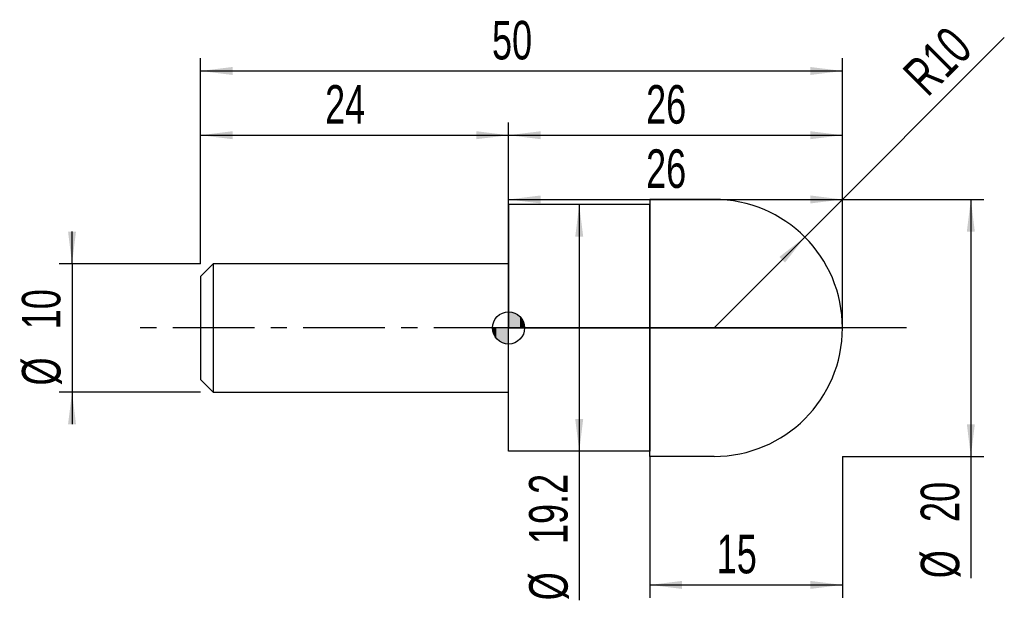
# Model space of a CAD drawing. Extents: x -14.1 to 62.6, y -21.2 to 24.
import ezdxf
from ezdxf.enums import TextEntityAlignment as Align

# ---------------------------------------------------------------- set-up
doc = ezdxf.new("R2010")
doc.units = 0
doc.linetypes.add('CENTER', pattern=[10.16, 6.35, -1.27, 1.27, -1.27])
doc.layers.get('0').update_dxf_attribs({"linetype": 'CONTINUOUS'})
for name, color, linetype in [('1', 4, 'CONTINUOUS'), ('2', 7, 'CONTINUOUS'), ('4', 2, 'CENTER'), ('CUT', 1, 'CONTINUOUS'), ('NOCUT', 7, 'CONTINUOUS'), ('SK1', 4, 'CONTINUOUS'), ('SK2', 7, 'CONTINUOUS'), ('SK4', 2, 'CENTER')]:
    doc.layers.add(name, color=color, linetype=linetype)
doc.dimstyles.new('SLDDIMSTYLE0', dxfattribs={"dimtxt": 3, "dimasz": 2.5, "dimexe": 0, "dimexo": 0.0625, "dimgap": 0.75, "dimtad": 1, "dimrnd": 1e-09, "dimzin": 12, "dimsah": 1, "dimcen": 0.09, "dimazin": 3, "dimtfac": 1, "dimtofl": 0, "dimtmove": 0, "dimatfit": 3})
doc.dimstyles.new('SLDDIMSTYLE1', dxfattribs={"dimtxt": 3, "dimasz": 2.5, "dimexe": 0, "dimexo": 0.0625, "dimgap": 0.75, "dimtad": 1, "dimrnd": 1e-09, "dimzin": 12, "dimsah": 1, "dimcen": 0, "dimazin": 3, "dimtfac": 1, "dimtofl": 0, "dimtmove": 0, "dimatfit": 3})
doc.dimstyles.new('SLDDIMSTYLE2', dxfattribs={"dimtxt": 3, "dimasz": 2.5, "dimexe": 0, "dimexo": 0.0625, "dimgap": 0.75, "dimtad": 1, "dimrnd": 1e-09, "dimzin": 12, "dimsah": 1, "dimcen": 0.09, "dimazin": 3, "dimtfac": 1, "dimtmove": 0, "dimatfit": 3})

# ---------------------------------------------------------------- blocks, each defined once
blk = doc.blocks.new('_D')
at = {"layer": '2'}
for p, q in [((35, -10), (35, -21)), ((50, -10), (50, -21)), ((35, -20), (50, -20))]:
    blk.add_line(p, q, dxfattribs=at)
for points in [[(35, -20), (37.5, -20.31), (37.5, -19.69)], [(50, -20), (47.5, -19.69), (47.5, -20.31)]]:
    blk.add_solid(points, dxfattribs=at)
at = {"layer": '2', "width": 0.7}
blk.add_text('15', height=3, dxfattribs=at).set_placement((40.208, -20), align=Align.BOTTOM_LEFT)
blk = doc.blocks.new('_D_1')
at = {"layer": '2'}
for p, q in [((50, 10), (61, 10)), ((60, 10), (60, -10)), ((50, -10), (61, -10)), ((60, -10), (60, -19.479))]:
    blk.add_line(p, q, dxfattribs=at)
for points in [[(60, 10), (59.69, 7.5), (60.31, 7.5)], [(60, -10), (60.31, -7.5), (59.69, -7.5)]]:
    blk.add_solid(points, dxfattribs=at)
at = {"layer": '2', "width": 0.7}
for s, p in [('20', (59.992, -15.105)), ('%%c', (60, -19.479))]:
    blk.add_text(s, height=3, rotation=90, dxfattribs=at).set_placement(p, align=Align.BOTTOM_LEFT)
blk = doc.blocks.new('_D_2')
at = {"layer": '2'}
for p, q in [((24, 9.6), (24, 11)), ((50, 9.6), (50, 11)), ((24, 10), (50, 10))]:
    blk.add_line(p, q, dxfattribs=at)
for points in [[(24, 10), (26.5, 9.69), (26.5, 10.31)], [(50, 10), (47.5, 10.31), (47.5, 9.69)]]:
    blk.add_solid(points, dxfattribs=at)
at = {"layer": '2', "width": 0.7}
blk.add_text('26', height=3, dxfattribs=at).set_placement((34.708, 10), align=Align.BOTTOM_LEFT)
blk = doc.blocks.new('_D_3')
at = {"layer": '2'}
for p, q in [((35, 9.6), (28.5, 9.6)), ((29.5, 9.6), (29.5, -9.6)), ((35, -9.6), (28.5, -9.6)), ((29.5, -9.6), (29.5, -21.197))]:
    blk.add_line(p, q, dxfattribs=at)
for points in [[(29.5, 9.6), (29.19, 7.1), (29.81, 7.1)], [(29.5, -9.6), (29.81, -7.1), (29.19, -7.1)]]:
    blk.add_solid(points, dxfattribs=at)
at = {"layer": '2', "width": 0.7}
for s, p in [('19.2', (29.492, -16.823)), ('%%c', (29.5, -21.197))]:
    blk.add_text(s, height=3, rotation=90, dxfattribs=at).set_placement(p, align=Align.BOTTOM_LEFT)
blk = doc.blocks.new('_D_4')
at = {"layer": '2'}
for q in [(62.606, 22.606), (40, 0)]:
    blk.add_line((47.071, 7.071), q, dxfattribs=at)
blk.add_solid([(47.071, 7.071), (45.084, 5.523), (45.523, 5.084)], dxfattribs=at)
at = {"layer": '2', "width": 0.7}
blk.add_text('R10', height=3, rotation=45, dxfattribs=at).set_placement((57.267, 17.256), align=Align.BOTTOM_LEFT)
blk = doc.blocks.new('_D_5')
at = {"layer": 'SK2'}
for p, q in [((0, 5), (0, 21)), ((50, 5), (50, 21)), ((0, 20), (50, 20))]:
    blk.add_line(p, q, dxfattribs=at)
for points in [[(0, 20), (2.5, 19.69), (2.5, 20.31)], [(50, 20), (47.5, 20.31), (47.5, 19.69)]]:
    blk.add_solid(points, dxfattribs=at)
at = {"layer": 'SK2', "width": 0.7}
blk.add_text('50', height=3, dxfattribs=at).set_placement((22.708, 20), align=Align.BOTTOM_LEFT)
blk = doc.blocks.new('_D_6')
at = {"layer": 'SK2'}
for p, q in [((0, 5), (0, 16)), ((24, 5), (24, 16)), ((0, 15), (24, 15))]:
    blk.add_line(p, q, dxfattribs=at)
for points in [[(0, 15), (2.5, 14.69), (2.5, 15.31)], [(24, 15), (21.5, 15.31), (21.5, 14.69)]]:
    blk.add_solid(points, dxfattribs=at)
at = {"layer": 'SK2', "width": 0.7}
blk.add_text('24', height=3, dxfattribs=at).set_placement((9.708, 15), align=Align.BOTTOM_LEFT)
blk = doc.blocks.new('_D_7')
at = {"layer": 'SK2'}
for p, q in [((24, 0), (24, 16)), ((50, 0), (50, 16)), ((24, 15), (50, 15))]:
    blk.add_line(p, q, dxfattribs=at)
for points in [[(24, 15), (26.5, 14.69), (26.5, 15.31)], [(50, 15), (47.5, 15.31), (47.5, 14.69)]]:
    blk.add_solid(points, dxfattribs=at)
at = {"layer": 'SK2', "width": 0.7}
blk.add_text('26', height=3, dxfattribs=at).set_placement((34.708, 15), align=Align.BOTTOM_LEFT)
blk = doc.blocks.new('_D_8')
at = {"layer": 'SK2'}
for p, q in [((-10, 5), (-10, 7.5)), ((0, 5), (-11, 5)), ((-10, 5), (-10, -5)), ((0, -5), (-11, -5)), ((-10, -5), (-10, -7.5))]:
    blk.add_line(p, q, dxfattribs=at)
for points in [[(-10, 5), (-9.69, 7.5), (-10.31, 7.5)], [(-10, -5), (-10.31, -7.5), (-9.69, -7.5)]]:
    blk.add_solid(points, dxfattribs=at)
at = {"layer": 'SK2', "width": 0.7}
for s, p in [('10', (-10.008, -0.105)), ('%%c', (-10, -4.479))]:
    blk.add_text(s, height=3, rotation=90, dxfattribs=at).set_placement(p, align=Align.BOTTOM_LEFT)
blk = doc.blocks.new('*U11')
at = {"color": 0, "linetype": 'CONTINUOUS'}
for points in [[(0, 0), (0, 1.25), (0.244, 0)], [(0.244, 0), (0, 1.25), (0.244, 1.226)], [(0.244, 0), (0.244, 1.226), (0.478, 0)], [(0.478, 0), (0.244, 1.226), (0.478, 1.155)], [(0.478, 0), (0.478, 1.155), (0.694, 0)], [(0.694, 0), (0.478, 1.155), (0.694, 1.039)], [(0.694, 0), (0.694, 1.039), (0.884, 0)], [(0.884, 0), (0.694, 1.039), (0.884, 0.884)], [(0.884, 0), (0.884, 0.884), (1.039, 0)], [(1.039, 0), (0.884, 0.884), (1.039, 0.694)], [(1.039, 0), (1.039, 0.694), (1.155, 0)], [(1.155, 0), (1.039, 0.694), (1.155, 0.478)], [(1.155, 0), (1.155, 0.478), (1.226, 0)], [(1.226, 0), (1.155, 0.478), (1.226, 0.244)], [(1.226, 0), (1.226, 0.244), (1.25, 0)]]:
    blk.add_solid(points, dxfattribs=at)
blk = doc.blocks.new('*U12')
at = {"color": 0, "linetype": 'CONTINUOUS'}
for points in [[(-1.231, -0.217), (-1.25, 0), (-1.231, 0)], [(-1.231, -0.217), (-1.231, 0), (-1.175, -0.428)], [(-1.175, -0.428), (-1.231, 0), (-1.175, 0)], [(-1.175, -0.428), (-1.175, 0), (-1.083, -0.625)], [(-1.083, -0.625), (-1.175, 0), (-1.083, 0)], [(-1.083, -0.625), (-1.083, 0), (-0.958, -0.803)], [(-0.958, -0.803), (-1.083, 0), (-0.958, 0)], [(-0.958, -0.803), (-0.958, 0), (-0.803, -0.958)], [(-0.803, -0.958), (-0.958, 0), (-0.803, 0)], [(-0.803, -0.958), (-0.803, 0), (-0.625, -1.083)], [(-0.625, -1.083), (-0.803, 0), (-0.625, 0)], [(-0.625, -1.083), (-0.625, 0), (-0.428, -1.175)], [(-0.428, -1.175), (-0.625, 0), (-0.428, 0)], [(-0.428, -1.175), (-0.428, 0), (-0.217, -1.231)], [(-0.217, -1.231), (-0.428, 0), (-0.217, 0)], [(-0.217, -1.231), (-0.217, 0), (0, -1.25)], [(0, -1.25), (-0.217, 0), (0, 0)]]:
    blk.add_solid(points, dxfattribs=at)
blk = doc.blocks.new('SW_DOWELSYMBOL_0')
at = {"layer": 'SK1', "color": 0}
blk.add_circle((0, 0), 1.25, dxfattribs=at)
at = {"color": 0, "linetype": 'CONTINUOUS'}
for name in ['*U11', '*U12']:
    blk.add_blockref(name, (0, 0), dxfattribs=at)

msp = doc.modelspace()

# ---------------------------------------------------------------- linework, layer by layer
at = {"layer": '1'}
for p, q in [((40, 10), (35, 10)), ((35, 10), (35, 0)), ((35, 9.6), (24, 9.6)), ((24, 9.6), (24, 5)), ((35, 0), (35, 9.6)), ((24, 5), (24, 0)), ((24, -5), (24, 0)), ((35, -10), (35, 0)), ((35, 0), (35, -9.6)), ((24, -9.6), (24, -5)), ((35, -9.6), (24, -9.6)), ((40, -10), (35, -10))]:
    msp.add_line(p, q, dxfattribs=at)
for start, end in [(0, 90), (270, 0)]:
    msp.add_arc((40, 0), 10, start, end, dxfattribs=at)
at = {"layer": '4'}
msp.add_line((50, 0), (24, 0), dxfattribs=at)
at = {"layer": 'CUT'}
for p, q in [((40, 10), (35, 10)), ((35, 10), (35, 0)), ((35, 0), (50, 0))]:
    msp.add_line(p, q, dxfattribs=at)
msp.add_arc((40, 0), 10, 0, 90, dxfattribs=at)
at = {"layer": 'NOCUT'}
for p, q in [((35, 9.6), (24, 9.6)), ((24, 9.6), (24, 5)), ((35, 0), (35, 9.6)), ((24, 5), (24, 0)), ((24, 0), (35, 0))]:
    msp.add_line(p, q, dxfattribs=at)
at = {"layer": 'SK1'}
for p, q in [((1, 5), (0, 4)), ((24, 5), (1, 5)), ((1, 5), (1, -5)), ((0, 4), (0, 0)), ((0, 0), (0, -4)), ((0, -4), (1, -5)), ((1, -5), (24, -5))]:
    msp.add_line(p, q, dxfattribs=at)
msp.add_circle((24, 0), 1.25, dxfattribs=at)
at = {"layer": 'SK4'}
msp.add_line((55, 0), (-5, 0), dxfattribs=at)

# ---------------------------------------------------------------- block references
at = {"layer": 'SK1'}
msp.add_blockref('SW_DOWELSYMBOL_0', (24, 0), dxfattribs=at)

# ---------------------------------------------------------------- texts
at = {"layer": 'SK2', "width": 0.7}
msp.add_text('AP1', height=0.05, dxfattribs=at).set_placement((24, -0.018), align=Align.BOTTOM_LEFT)

# ---------------------------------------------------------------- dimensions: what is measured, and where the dimension line sits
at = {"layer": '2'}
dim = msp.add_radius_dim(center=(40, 0), mpoint=(47.071, 7.071), dimstyle='SLDDIMSTYLE1', dxfattribs=at)
dim.commit()
dim.dimension.update_dxf_attribs({"geometry": '_D_4', "text_midpoint": (60, 20), "dimtype": 164})
for base, p1, p2, picture, middle in [((50, 10), (24, 9.6), (50, 9.6), '_D_2', (37, 10)), ((50, -20), (35, -10), (50, -10), '_D', (42.5, -20))]:
    dim = msp.add_linear_dim(base=base, p1=p1, p2=p2, dimstyle='SLDDIMSTYLE0', dxfattribs=at)
    dim.commit()
    dim.dimension.update_dxf_attribs({"geometry": picture, "text_midpoint": middle, "dimtype": 160})
for base, p1, p2, picture, middle in [((60, -10), (50, 10), (50, -10), '_D_1', (60, -15)), ((29.5, -9.6), (35, 9.6), (35, -9.6), '_D_3', (29.5, -15))]:
    dim = msp.add_linear_dim(base=base, p1=p1, p2=p2, angle=90, text='%%c<>', dimstyle='SLDDIMSTYLE0', dxfattribs=at)
    dim.commit()
    dim.dimension.update_dxf_attribs({"geometry": picture, "text_midpoint": middle, "dimtype": 160})
at = {"layer": 'SK2'}
for base, p1, p2, picture, middle in [((50, 20), (0, 5), (50, 5), '_D_5', (25, 20)), ((24, 15), (0, 5), (24, 5), '_D_6', (12, 15)), ((50, 15), (24, 0), (50, 0), '_D_7', (37, 15))]:
    dim = msp.add_linear_dim(base=base, p1=p1, p2=p2, dimstyle='SLDDIMSTYLE0', dxfattribs=at)
    dim.commit()
    dim.dimension.update_dxf_attribs({"geometry": picture, "text_midpoint": middle, "dimtype": 160})
dim = msp.add_linear_dim(base=(-10, -5), p1=(0, 5), p2=(0, -5), angle=90, text='%%c<>', dimstyle='SLDDIMSTYLE2', dxfattribs=at)
dim.commit()
dim.dimension.update_dxf_attribs({"geometry": '_D_8', "text_midpoint": (-10, 0), "dimtype": 160})

doc.saveas('drawing.dxf')
